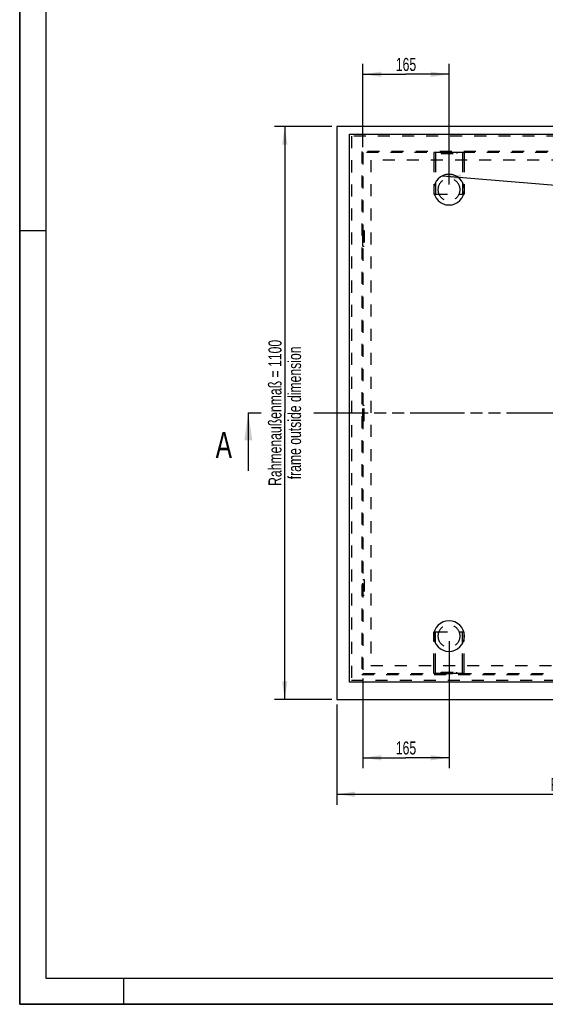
# Model space of a CAD drawing. Header units: millimetres. Extents: x 0 to 4200, y 0 to 2970.
# Tile 1 of 18: x 0 to 1008, y 0 to 1890. Entities that reach past the tile are written whole.
import ezdxf

# ---------------------------------------------------------------- set-up
doc = ezdxf.new("R2010")
doc.units = ezdxf.units.MM
doc.header["$LTSCALE"] = 231
doc.linetypes.add('HIDDEN', pattern=[0.2, 0.1, -0.1])
doc.linetypes.add('PHANTOM', pattern=[0.8, 0.45, -0.05, 0.1, -0.05, 0.1, -0.05])
doc.layers.get('0').update_dxf_attribs({"linetype": 'CONTINUOUS'})
for name, color, linetype in [('005_AXIS', 7, 'CONTINUOUS'), ('050_DIMENSIONING', 7, 'CONTINUOUS'), ('053_NOTES', 7, 'CONTINUOUS'), ('DEFAULT_2', 8, 'HIDDEN'), ('HATCHING_BL0', 7, 'CONTINUOUS')]:
    doc.layers.add(name, color=color, linetype=linetype)
doc.styles.get("Standard").update_dxf_attribs({"font": 'txt', "width": 0.7})
doc.dimstyles.new('DIMSTYLE_2', dxfattribs={"dimtxt": 25, "dimasz": 35, "dimexe": 2, "dimexo": 1, "dimtad": 1, "dimdec": 1, "dimtxsty": 'Standard', "dimblk": '_FILLED', "dimblk1": '_FILLED', "dimblk2": '_FILLED', "dimcen": 0.09, "dimazin": 2, "dimtp": 1.2, "dimtm": 1.2, "dimtfac": 1, "dimtdec": 1, "dimtofl": 0, "dimtmove": 0, "dimatfit": 3, "dimldrblk": '_FILLED', "dimfxl": 1, "dimtolj": 1, "dimarcsym": 0})
doc.dimstyles.new('DIMSTYLE_4', dxfattribs={"dimtxt": 25, "dimasz": 35, "dimexe": 2, "dimexo": 1, "dimtad": 1, "dimtxsty": 'Standard', "dimblk": '_FILLED', "dimblk1": '_FILLED', "dimblk2": '_FILLED', "dimcen": 0.09, "dimazin": 2, "dimtp": 0.5, "dimtm": 0.5, "dimtfac": 1, "dimtofl": 0, "dimtmove": 0, "dimatfit": 3, "dimldrblk": '_FILLED', "dimfxl": 1, "dimtolj": 1, "dimarcsym": 0})
doc.dimstyles.get("Standard").update_dxf_attribs({"dimtxt": 25, "dimasz": 35, "dimexe": 2, "dimexo": 1, "dimtad": 1, "dimtxsty": 'Standard', "dimblk": '_FILLED', "dimblk1": '_FILLED', "dimblk2": '_FILLED', "dimcen": 0.09, "dimazin": 2, "dimtol": 1, "dimtp": 0.01, "dimtm": 0.01, "dimtfac": 1, "dimtofl": 0, "dimtmove": 0, "dimatfit": 3, "dimldrblk": '_FILLED', "dimfxl": 1, "dimtolj": 1, "dimarcsym": 0})

# ---------------------------------------------------------------- blocks, each defined once
blk = doc.blocks.new('_FILLED')
at = {"color": 0, "linetype": 'ByBlock'}
blk.add_solid([(0, 0), (-1, 0.143), (-1, -0.143)], dxfattribs=at)
blk = doc.blocks.new('*D3')
at = {"layer": '050_DIMENSIONING', "color": 2, "linetype": 'Continuous', "transparency": 16777216}
for p, q in [((598.4, 1685.2), (488.4, 1685.2)), ((508.4, 1685.2), (508.4, 1135.2)), ((508.4, 585.2), (508.4, 1135.2)), ((598.4, 585.2), (488.4, 585.2))]:
    blk.add_line(p, q, dxfattribs=at)
at = {"layer": '050_DIMENSIONING', "color": 2, "linetype": 'Continuous', "transparency": 16777216, "xscale": 35, "yscale": 35, "zscale": 35}
for p, rotation in [((508.4, 1685.2), 90), ((508.4, 585.2), 270)]:
    blk.add_blockref('_FILLED', p, dxfattribs=dict(at, rotation=rotation))
at = {"layer": '050_DIMENSIONING', "color": 2, "linetype": 'Continuous', "transparency": 16777216, "insert": (477.1, 1135.2), "char_height": 25, "width": 602.679, "attachment_point": 2, "rotation": 90, "line_spacing_factor": 0.9}
blk.add_mtext('Rahmenaußenmaß = 1100\\Pframe outside dimension', dxfattribs=at)
blk = doc.blocks.new('*D4')
at = {"layer": '050_DIMENSIONING', "color": 2, "linetype": 'Continuous', "transparency": 16777216}
for p, q in [((608.4, 575.2), (608.4, 383.2)), ((1708.4, 575.2), (1708.4, 383.2)), ((608.4, 403.2), (1158.4, 403.2)), ((1708.4, 403.2), (1158.4, 403.2))]:
    blk.add_line(p, q, dxfattribs=at)
at = {"layer": '050_DIMENSIONING', "color": 2, "linetype": 'Continuous', "transparency": 16777216, "xscale": 35, "yscale": 35, "zscale": 35, "rotation": 180}
blk.add_blockref('_FILLED', (608.4, 403.2), dxfattribs=at)
at = {"layer": '050_DIMENSIONING', "color": 2, "linetype": 'Continuous', "transparency": 16777216, "xscale": 35, "yscale": 35, "zscale": 35}
blk.add_blockref('_FILLED', (1708.4, 403.2), dxfattribs=at)
at = {"layer": '050_DIMENSIONING', "color": 2, "linetype": 'Continuous', "transparency": 16777216, "insert": (1158.4, 434.5), "char_height": 25, "width": 602.679, "attachment_point": 2, "line_spacing_factor": 0.9}
blk.add_mtext('Rahmenaußenmaß = 1100\\Pframe outside dimension', dxfattribs=at)
blk = doc.blocks.new('*D9')
at = {"layer": '050_DIMENSIONING', "color": 2, "linetype": 'Continuous', "transparency": 16777216}
for p, q in [((823.4, 696.8), (823.4, 453.2)), ((658.4, 625.2), (658.4, 453.2)), ((658.4, 473.2), (740.9, 473.2)), ((823.4, 473.2), (740.9, 473.2))]:
    blk.add_line(p, q, dxfattribs=at)
at = {"layer": '050_DIMENSIONING', "color": 2, "linetype": 'Continuous', "transparency": 16777216, "xscale": 35, "yscale": 35, "zscale": 35, "rotation": 180}
blk.add_blockref('_FILLED', (658.4, 473.2), dxfattribs=at)
at = {"layer": '050_DIMENSIONING', "color": 2, "linetype": 'Continuous', "transparency": 16777216, "xscale": 35, "yscale": 35, "zscale": 35}
blk.add_blockref('_FILLED', (823.4, 473.2), dxfattribs=at)
at = {"layer": '050_DIMENSIONING', "color": 2, "linetype": 'Continuous', "transparency": 16777216, "insert": (740.9, 504.5), "char_height": 25, "width": 77.679, "attachment_point": 2, "line_spacing_factor": 0.9}
blk.add_mtext('165', dxfattribs=at)
blk = doc.blocks.new('*D11')
at = {"layer": '050_DIMENSIONING', "color": 2, "linetype": 'Continuous', "transparency": 16777216}
for p, q in [((658.4, 1645.2), (658.4, 1805.2)), ((823.4, 1573.7), (823.4, 1805.2)), ((658.4, 1785.2), (740.9, 1785.2)), ((823.4, 1785.2), (740.9, 1785.2))]:
    blk.add_line(p, q, dxfattribs=at)
at = {"layer": '050_DIMENSIONING', "color": 2, "linetype": 'Continuous', "transparency": 16777216, "xscale": 35, "yscale": 35, "zscale": 35, "rotation": 180}
blk.add_blockref('_FILLED', (658.4, 1785.2), dxfattribs=at)
at = {"layer": '050_DIMENSIONING', "color": 2, "linetype": 'Continuous', "transparency": 16777216, "xscale": 35, "yscale": 35, "zscale": 35}
blk.add_blockref('_FILLED', (823.4, 1785.2), dxfattribs=at)
at = {"layer": '050_DIMENSIONING', "color": 2, "linetype": 'Continuous', "transparency": 16777216, "insert": (740.9, 1816.5), "char_height": 25, "width": 77.679, "attachment_point": 2, "line_spacing_factor": 0.9}
blk.add_mtext('165', dxfattribs=at)
blk = doc.blocks.new('XSEC_FILLED')
at = {"color": 0, "linetype": 'ByBlock'}
blk.add_solid([(0, 0), (-1, 0.143), (-1, -0.143)], dxfattribs=at)
blk = doc.blocks.new('HATCHING_BL0', base_point=(1123.4, 1075.2))
at = {"layer": 'HATCHING_BL0', "color": 7, "linetype": 'PHANTOM'}
for p, q in [((438.4, 1135.2), (463.2, 1135.2)), ((564.2, 1135.2), (1758.4, 1135.2)), ((1758.4, 1135.2), (1808.4, 1135.2))]:
    blk.add_line(p, q, dxfattribs=at)
at = {"layer": 'HATCHING_BL0', "color": 7, "linetype": 'Continuous', "char_height": 50, "width": 64.286, "attachment_point": 1, "line_spacing_factor": 0.9}
for insert in [(375.9, 1098.8), (1828, 1090.2)]:
    blk.add_mtext('A', dxfattribs=dict(at, insert=insert))
at = {"layer": 'HATCHING_BL0', "color": 7, "linetype": 'Continuous'}
for points in [[(438.4, 1135.2), (438.4, 1023.8)], [(1808.4, 1135.2), (1808.4, 1015.2)]]:
    blk.add_leader(points, dimstyle='Standard', override={"dimasz": 52.5, "dimtad": 0, "dimldrblk": 'XSEC_FILLED'}, dxfattribs=at)

msp = doc.modelspace()

# ---------------------------------------------------------------- linework, layer by layer
at = {"color": 7, "linetype": 'Continuous'}
for p, q in [((0, 0), (0, 2970)), ((608.388, 1685.233), (608.388, 585.233)), ((1708.388, 1685.233), (608.388, 1685.233)), ((632.388, 618.233), (632.388, 1670.233)), ((632.388, 1670.233), (1684.388, 1670.233)), ((1684.388, 618.233), (632.388, 618.233)), ((608.388, 585.233), (1098.388, 585.233)), ((0, 0), (4200, 0))]:
    msp.add_line(p, q, dxfattribs=at)
at = {"color": 3, "linetype": 'Continuous'}
for p, q in [((0, 2970), (0, 0)), ((0, 1485), (50, 1485)), ((200, 0), (200, 50)), ((4200, 0), (0, 0))]:
    msp.add_line(p, q, dxfattribs=at)
at = {"color": 5, "linetype": 'Continuous'}
for p, q in [((50, 2920), (50, 50)), ((50, 50), (4150, 50))]:
    msp.add_line(p, q, dxfattribs=at)
at = {"layer": '005_AXIS', "color": 8, "linetype": 'HIDDEN'}
for p, q in [((838.388, 1635.233), (808.388, 1635.233)), ((808.388, 1635.233), (808.388, 1633.233)), ((808.388, 1633.233), (838.388, 1633.233)), ((816.888, 1635.233), (816.888, 1633.233)), ((816.888, 1635.233), (829.888, 1635.233)), ((816.888, 1633.233), (829.888, 1633.233)), ((829.888, 1635.233), (829.888, 1633.233)), ((838.388, 1635.233), (838.388, 1633.233)), ((658.388, 1455.233), (658.388, 1485.233)), ((658.388, 1485.233), (660.388, 1485.233)), ((658.388, 1476.733), (660.388, 1476.733)), ((658.388, 1476.733), (658.388, 1463.733)), ((660.388, 1485.233), (660.388, 1455.233)), ((660.388, 1476.733), (660.388, 1463.733)), ((658.388, 1463.733), (660.388, 1463.733)), ((658.388, 1455.233), (660.388, 1455.233)), ((658.388, 1120.233), (658.388, 1150.233)), ((658.388, 1150.233), (660.388, 1150.233)), ((658.388, 1141.733), (660.388, 1141.733)), ((658.388, 1128.733), (658.388, 1141.733)), ((660.388, 1120.233), (660.388, 1150.233)), ((660.388, 1128.733), (660.388, 1141.733)), ((658.388, 1128.733), (660.388, 1128.733)), ((658.388, 1120.233), (660.388, 1120.233)), ((658.388, 785.233), (658.388, 815.233)), ((658.388, 815.233), (660.388, 815.233)), ((660.388, 815.233), (660.388, 785.233)), ((658.388, 806.733), (660.388, 806.733)), ((658.388, 806.733), (658.388, 793.733)), ((660.388, 806.733), (660.388, 793.733)), ((658.388, 793.733), (660.388, 793.733)), ((658.388, 785.233), (660.388, 785.233))]:
    msp.add_line(p, q, dxfattribs=at)
at = {"layer": '005_AXIS', "color": 7, "linetype": 'Continuous'}
for centre, start, end in [((823.388, 1563.683), 0, 180), ((823.388, 1563.683), 180, 360), ((823.388, 706.783), 0, 180), ((823.388, 706.783), 180, 360)]:
    msp.add_arc(centre, 29.4, start, end, dxfattribs=at)
at = {"layer": '005_AXIS', "color": 8, "linetype": 'HIDDEN'}
for centre, start, end in [((823.388, 1563.683), 0, 180), ((823.388, 1563.683), 180, 360), ((823.388, 706.783), 0, 180), ((823.388, 706.783), 180, 360)]:
    msp.add_arc(centre, 21.2, start, end, dxfattribs=at)
at = {"layer": 'DEFAULT_2', "color": 8, "linetype": 'HIDDEN'}
for p, q in [((1680.388, 1666.233), (636.388, 1666.233)), ((636.388, 1666.233), (636.388, 622.233)), ((656.388, 1637.233), (656.388, 633.233)), ((1660.388, 1637.233), (656.388, 1637.233)), ((658.388, 1635.233), (658.388, 635.233)), ((1658.388, 1635.233), (658.388, 1635.233)), ((808.388, 1635.233), (794.388, 1635.233)), ((794.388, 1635.233), (794.388, 1620.233)), ((797.388, 1635.233), (797.388, 1620.233)), ((808.388, 1635.233), (808.388, 1633.233)), ((808.388, 1633.233), (838.388, 1633.233)), ((838.388, 1635.233), (838.388, 1633.233)), ((852.388, 1635.233), (838.388, 1635.233)), ((849.388, 1635.233), (849.388, 1620.233)), ((852.388, 1635.233), (852.388, 1620.233)), ((673.388, 1620.233), (673.388, 650.233)), ((1643.388, 1620.233), (673.388, 1620.233)), ((794.388, 1620.233), (794.388, 1568.48)), ((797.388, 1620.233), (797.388, 1577.387)), ((849.388, 1620.233), (849.388, 1577.387)), ((852.388, 1620.233), (852.388, 1568.48)), ((797.388, 1577.387), (797.388, 1555.233)), ((849.388, 1577.387), (849.388, 1555.233)), ((794.388, 1568.48), (794.388, 1558.885)), ((794.388, 1558.885), (794.388, 1555.233)), ((794.388, 1555.233), (795.238, 1555.233)), ((795.238, 1555.233), (797.388, 1555.233)), ((797.388, 1555.233), (849.388, 1555.233)), ((849.388, 1555.233), (851.539, 1555.233)), ((851.539, 1555.233), (852.388, 1555.233)), ((852.388, 1568.48), (852.388, 1558.885)), ((852.388, 1558.885), (852.388, 1555.233)), ((794.388, 711.58), (794.388, 715.233)), ((794.388, 715.233), (795.238, 715.233)), ((794.388, 701.985), (794.388, 711.58)), ((794.388, 650.233), (794.388, 701.985)), ((795.238, 715.233), (797.388, 715.233)), ((797.388, 693.079), (797.388, 715.233)), ((797.388, 715.233), (849.388, 715.233)), ((849.388, 693.079), (849.388, 715.233)), ((849.388, 715.233), (851.539, 715.233)), ((851.539, 715.233), (852.388, 715.233)), ((852.388, 711.58), (852.388, 715.233)), ((852.388, 701.985), (852.388, 711.58)), ((852.388, 650.233), (852.388, 701.985)), ((797.388, 650.233), (797.388, 693.079)), ((849.388, 650.233), (849.388, 693.079)), ((673.388, 650.233), (1100.877, 650.233)), ((794.388, 635.233), (794.388, 650.233)), ((797.388, 635.233), (797.388, 650.233)), ((849.388, 635.233), (849.388, 650.233)), ((852.388, 635.233), (852.388, 650.233)), ((656.388, 633.233), (1097.354, 633.233)), ((658.388, 635.233), (1658.388, 635.233)), ((808.388, 635.233), (794.388, 635.233)), ((808.388, 635.233), (808.388, 637.233)), ((808.388, 637.233), (838.388, 637.233)), ((808.388, 635.233), (808.388, 637.233)), ((808.388, 637.233), (838.388, 637.233)), ((838.388, 635.233), (808.388, 635.233)), ((816.888, 635.233), (816.888, 637.233)), ((816.888, 637.233), (829.888, 637.233)), ((816.888, 635.233), (829.888, 635.233)), ((829.888, 635.233), (829.888, 637.233)), ((838.388, 635.233), (838.388, 637.233)), ((838.388, 635.233), (838.388, 637.233)), ((852.388, 635.233), (838.388, 635.233)), ((636.388, 622.233), (1680.388, 622.233))]:
    msp.add_line(p, q, dxfattribs=at)

# ---------------------------------------------------------------- block references
at = {"layer": 'HATCHING_BL0'}
msp.add_blockref('HATCHING_BL0', (1123.388, 1075.212), dxfattribs=at)

# ---------------------------------------------------------------- dimensions: what is measured, and where the dimension line sits
at = {"layer": '050_DIMENSIONING', "color": 2, "linetype": 'Continuous'}
for base, p1, p2, picture, middle in [((823.388, 1785.233), (658.388, 1644.233), (823.388, 1572.683), '*D11', (737.317, 1785.233)), ((823.388, 473.233), (658.388, 626.233), (823.388, 697.783), '*D9', (737.317, 473.233))]:
    dim = msp.add_linear_dim(base=base, p1=p1, p2=p2, dimstyle='DIMSTYLE_4', dxfattribs=at)
    dim.commit()
    dim.dimension.update_dxf_attribs({"geometry": picture, "text_midpoint": middle, "dimtype": 160})
dim = msp.add_linear_dim(base=(508.388, 585.233), p1=(599.388, 1685.233), p2=(599.388, 585.233), angle=270, text='Rahmenaußenmaß = <>\\Pframe outside dimension', dimstyle='DIMSTYLE_2', dxfattribs=at)
dim.commit()
dim.dimension.update_dxf_attribs({"geometry": '*D3', "text_midpoint": (508.388, 1135.233), "dimtype": 160})
dim = msp.add_linear_dim(base=(1708.388, 403.233), p1=(608.388, 576.233), p2=(1708.388, 576.233), text='Rahmenaußenmaß = <>\\Pframe outside dimension', dimstyle='DIMSTYLE_2', dxfattribs=at)
dim.commit()
dim.dimension.update_dxf_attribs({"geometry": '*D4', "text_midpoint": (1158.388, 403.233), "dimtype": 160})

# ---------------------------------------------------------------- leaders
at = {"layer": '053_NOTES', "color": 2, "linetype": 'Continuous', "annotation_type": 0, "has_hookline": 1, "hookline_direction": 1, "text_width": 467.149}
msp.add_leader([(810.925, 1590.31), (1782.286, 1510.947), (1832.286, 1510.947)], dimstyle='Standard', override={"dimtad": 0}, dxfattribs=at)

doc.saveas('drawing.dxf')
